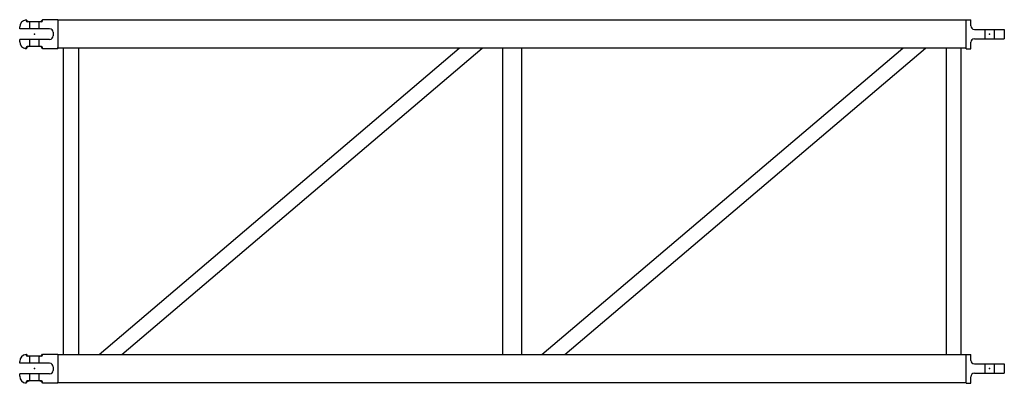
# Model space of a CAD drawing. Extents: x -5 to 1671, y -1240 to -622.
import ezdxf

# ---------------------------------------------------------------- set-up
doc = ezdxf.new("R2010")
doc.units = 0
doc.layers.add('M16P', color=7, linetype='CONTINUOUS')

msp = doc.modelspace()

# ---------------------------------------------------------------- linework, layer by layer
at = {"layer": 'M16P', "color": 6}
for p, q in [((-5, -637), (-5, -634)), ((6, -623), (6, -622)), ((32, -625), (8, -625)), ((28, -625), (12, -625)), ((12, -637), (12, -625)), ((28, -637), (28, -625)), ((34, -623), (34, -622)), ((60, -622), (34, -622)), ((60, -622), (1606, -622)), ((60, -622), (60, -623)), ((60, -623), (60, -669)), ((1606, -622), (1614, -622)), ((1606, -622), (1606, -623)), ((1606, -669), (1606, -623)), ((1614, -632), (1614, -622)), ((46, -637), (-5, -637)), ((52, -643), (52, -649)), ((1620, -638), (1671, -638)), ((1638, -638), (1638, -654)), ((1654, -638), (1654, -654)), ((1671, -638), (1671, -654)), ((46, -655), (-5, -655)), ((-5, -659), (-5, -655)), ((6, -671), (6, -669)), ((12, -667), (8, -667)), ((12, -667), (12, -655)), ((28, -667), (12, -667)), ((28, -667), (28, -655)), ((32, -667), (28, -667)), ((34, -671), (34, -669)), ((60, -671), (60, -669)), ((1606, -670), (60, -670)), ((69, -670), (69, -1191)), ((95, -670), (95, -1191)), ((130, -1191), (743, -670)), ((169, -1191), (782, -670)), ((817, -670), (817, -1191)), ((849, -670), (849, -1191)), ((884, -1191), (1498, -670)), ((923, -1191), (1537, -670)), ((1572, -670), (1572, -1191)), ((1597, -670), (1597, -1191)), ((1606, -671), (1606, -669)), ((1614, -671), (1614, -660)), ((1620, -654), (1671, -654)), ((60, -671), (34, -671)), ((1606, -671), (1614, -671)), ((-5, -1206), (-5, -1203)), ((46, -1206), (-5, -1206)), ((6, -1192), (6, -1191)), ((32, -1194), (8, -1194)), ((28, -1194), (12, -1194)), ((12, -1206), (12, -1194)), ((28, -1206), (28, -1194)), ((34, -1192), (34, -1191)), ((60, -1191), (34, -1191)), ((60, -1191), (1606, -1191)), ((60, -1191), (60, -1192)), ((60, -1192), (60, -1238)), ((1606, -1191), (1614, -1191)), ((1606, -1191), (1606, -1192)), ((1606, -1238), (1606, -1192)), ((1614, -1201), (1614, -1191)), ((52, -1212), (52, -1218)), ((1620, -1207), (1671, -1207)), ((1620, -1223), (1671, -1223)), ((1638, -1207), (1638, -1223)), ((1654, -1207), (1654, -1223)), ((1671, -1207), (1671, -1223)), ((46, -1224), (-5, -1224)), ((-5, -1228), (-5, -1224)), ((6, -1240), (6, -1238)), ((12, -1236), (8, -1236)), ((12, -1236), (12, -1224)), ((28, -1236), (12, -1236)), ((28, -1236), (28, -1224)), ((32, -1236), (28, -1236)), ((34, -1240), (34, -1238)), ((60, -1240), (34, -1240)), ((60, -1240), (60, -1238)), ((1606, -1239), (60, -1239)), ((1606, -1240), (1606, -1238)), ((1606, -1240), (1614, -1240)), ((1614, -1240), (1614, -1229))]:
    msp.add_line(p, q, dxfattribs=at)
for centre, radius, start, end in [((7, -634), 12, 96, 180), ((12, -618), 7, 211, 272), ((8, -623), 2, 180, 270), ((28, -618), 7, 268, 329), ((32, -623), 2, 270, 0), ((1620, -632), 6, 180, 270), ((46, -643), 6, 0, 90), ((46, -649), 6, 270, 0), ((7, -659), 12, 180, 264), ((12, -674), 7, 88, 149), ((8, -669), 2, 90, 180), ((28, -674), 7, 31, 92), ((32, -669), 2, 0, 90), ((1620, -660), 6, 90, 180), ((7, -1203), 12, 96, 180), ((12, -1187), 7, 211, 272), ((8, -1192), 2, 180, 270), ((28, -1187), 7, 268, 329), ((32, -1192), 2, 270, 0), ((46, -1212), 6, 0, 90), ((1620, -1201), 6, 180, 270), ((46, -1218), 6, 270, 0), ((1620, -1229), 6, 90, 180), ((7, -1228), 12, 180, 264), ((12, -1243), 7, 88, 149), ((8, -1238), 2, 90, 180), ((28, -1243), 7, 31, 92), ((32, -1238), 2, 0, 90)]:
    msp.add_arc(centre, radius, start, end, dxfattribs=at)
for p in [(20, -646), (1646, -646), (20, -1215), (1646, -1215)]:
    msp.add_point(p, dxfattribs=at)

doc.saveas('drawing.dxf')
